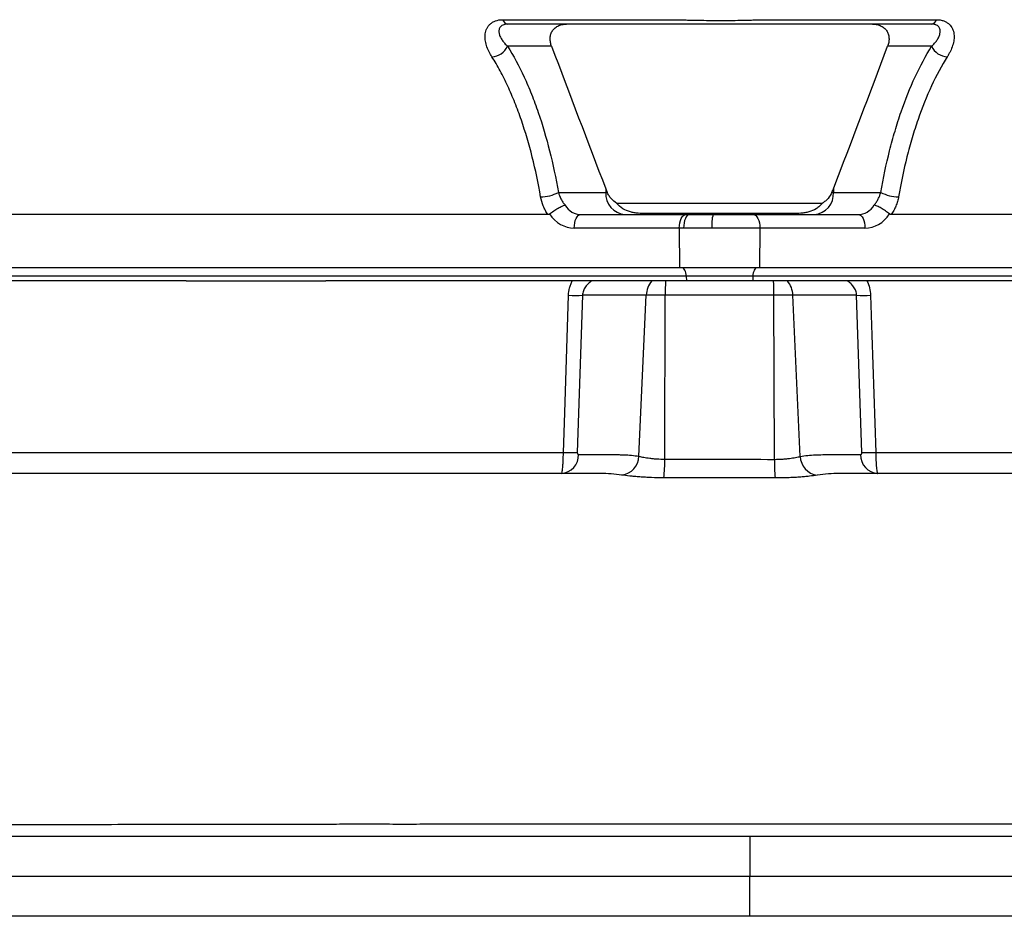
# Model space of a CAD drawing. Header units: millimetres. Extents: x 662 to 1402, y 655 to 2770.
# Tile 5 of 13: x 944 to 1167, y 980 to 1183. Entities that reach past the tile are written whole.
import ezdxf

# ---------------------------------------------------------------- set-up
doc = ezdxf.new("R2010")
doc.units = ezdxf.units.MM

msp = doc.modelspace()

# ---------------------------------------------------------------- linework, layer by layer
at = {"color": 7, "linetype": 'Continuous', "lineweight": 25}
for p, q in [((1053.32, 1183), (1093.2, 1183)), ((1111.48, 1183), (1151.36, 1183)), ((1064.38, 1176.99), (1054.42, 1176.99)), ((1150.26, 1176.99), (1140.3, 1176.99)), ((1065.91, 1143.99), (1076.62, 1143.99)), ((1076.62, 1144.79), (1076.62, 1143.99)), ((1076.62, 1143.99), (1076.95, 1143.99)), ((1127.73, 1143.99), (1128.06, 1143.99)), ((1128.06, 1144.79), (1128.06, 1143.99)), ((1128.06, 1143.99), (1138.76, 1143.99)), ((1125.55, 1141.51), (1079.13, 1141.51)), ((1118.88, 1139.19), (1085.8, 1139.19)), ((1063.55, 1138.99), (928.36, 1138.99)), ((1070.99, 1138.99), (1094.73, 1138.99)), ((1094.73, 1138.99), (1095.55, 1138.99)), ((1095.55, 1138.99), (1100.87, 1138.99)), ((1100.87, 1138.99), (1109.94, 1138.99)), ((1109.94, 1138.99), (1133.68, 1138.99)), ((1276.31, 1138.99), (1141.12, 1138.99)), ((1093.23, 1135.94), (1069.49, 1135.94)), ((1093.23, 1135.94), (1093.31, 1126.99)), ((1094.21, 1135.94), (1093.23, 1135.94)), ((1100.59, 1135.94), (1094.21, 1135.94)), ((1111.44, 1135.94), (1100.59, 1135.94)), ((1111.44, 1135.94), (1111.36, 1126.99)), ((1135.18, 1135.94), (1111.44, 1135.94)), ((1093.31, 1126.99), (898.81, 1126.99)), ((1111.36, 1126.99), (1093.31, 1126.99)), ((1305.86, 1126.99), (1111.36, 1126.99)), ((1094.82, 1125.06), (900.32, 1125.06)), ((981.83, 1123.99), (909.07, 1123.99)), ((981.83, 1123.99), (1013.34, 1123.99)), ((1086.1, 1123.99), (1013.34, 1123.99)), ((1087, 1123.99), (1086.1, 1123.99)), ((1090.12, 1123.99), (1087, 1123.99)), ((1092.3, 1123.99), (1090.12, 1123.99)), ((1094.84, 1123.99), (1092.3, 1123.99)), ((1109.86, 1125.06), (1094.82, 1125.06)), ((1094.82, 1125.06), (1094.84, 1123.99)), ((1109.84, 1123.99), (1094.84, 1123.99)), ((1109.86, 1125.06), (1109.84, 1123.99)), ((1112.38, 1123.99), (1109.84, 1123.99)), ((1304.36, 1125.06), (1109.86, 1125.06)), ((1114.55, 1123.99), (1112.38, 1123.99)), ((1117.67, 1123.99), (1114.55, 1123.99)), ((1118.57, 1123.99), (1117.67, 1123.99)), ((1191.33, 1123.99), (1118.57, 1123.99)), ((1071.37, 1120.75), (1070.19, 1085.23)), ((1085.77, 1120.75), (1071.37, 1120.75)), ((1084.12, 1084.4), (1085.77, 1120.75)), ((1090.05, 1120.75), (1085.77, 1120.75)), ((1089.95, 1083.74), (1090.05, 1120.75)), ((1114.63, 1120.75), (1090.05, 1120.75)), ((1114.73, 1083.7), (1114.63, 1120.75)), ((1118.9, 1120.75), (1114.63, 1120.75)), ((1120.55, 1084.36), (1118.9, 1120.75)), ((1133.31, 1120.75), (1118.9, 1120.75)), ((1134.48, 1085.23), (1133.31, 1120.75)), ((1131.67, 1080.49), (1129.46, 1080.49)), ((1109.14, 998.49), (828.42, 998.49)), ((1109.14, 998.49), (1109.15, 989.49)), ((1389, 998.49), (1109.14, 998.49)), ((1109.15, 989.49), (828.3, 989.49)), ((1109.14, 980.49), (1109.15, 989.49)), ((1389.16, 989.49), (1109.15, 989.49)), ((1109.14, 980.49), (828.42, 980.49)), ((1389, 980.49), (1109.14, 980.49))]:
    msp.add_line(p, q, dxfattribs=at)
at = {"color": 7, "linetype": 'Continuous', "lineweight": 25, "flags": 128}
for points in [[(1085.8, 1139.19), (1085.78, 1139.14), (1085.77, 1139.1), (1085.76, 1139.07), (1085.74, 1139.04), (1085.73, 1139.02), (1085.71, 1139), (1085.7, 1139), (1085.68, 1138.99)], [(1118.88, 1139.19), (1118.89, 1139.14), (1118.9, 1139.1), (1118.92, 1139.07), (1118.93, 1139.04), (1118.95, 1139.02), (1118.96, 1139), (1118.98, 1139), (1118.99, 1138.99)], [(1069.49, 1135.94), (1069.52, 1136.53), (1069.6, 1137.1), (1069.73, 1137.63), (1069.92, 1138.09), (1070.15, 1138.48), (1070.41, 1138.76), (1070.69, 1138.93), (1070.99, 1138.99)], [(1093.23, 1135.94), (1093.26, 1136.53), (1093.34, 1137.1), (1093.48, 1137.63), (1093.66, 1138.09), (1093.89, 1138.48), (1094.15, 1138.76), (1094.44, 1138.93), (1094.73, 1138.99)], [(1095.55, 1138.99), (1095.29, 1138.93), (1095.03, 1138.76), (1094.8, 1138.48), (1094.6, 1138.09), (1094.43, 1137.63), (1094.31, 1137.1), (1094.23, 1136.53), (1094.21, 1135.94)], [(1109.94, 1138.99), (1110.24, 1138.93), (1110.52, 1138.76), (1110.78, 1138.48), (1111.01, 1138.09), (1111.2, 1137.63), (1111.33, 1137.1), (1111.42, 1136.53), (1111.44, 1135.94)], [(1133.68, 1138.99), (1133.98, 1138.93), (1134.26, 1138.76), (1134.53, 1138.48), (1134.75, 1138.09), (1134.94, 1137.63), (1135.08, 1137.1), (1135.16, 1136.53), (1135.18, 1135.94)], [(1094.82, 1125.06), (1094.79, 1125.44), (1094.73, 1125.81), (1094.64, 1126.14), (1094.51, 1126.43), (1094.36, 1126.67), (1094.19, 1126.85), (1094.01, 1126.96), (1093.82, 1126.99)], [(1110.86, 1126.99), (1110.66, 1126.96), (1110.48, 1126.85), (1110.31, 1126.67), (1110.16, 1126.43), (1110.04, 1126.14), (1109.94, 1125.81), (1109.88, 1125.44), (1109.86, 1125.06)], [(1067.05, 1085.23), (1067.34, 1094.22), (1068.2, 1120.75)], [(1136.47, 1120.75), (1136.76, 1111.77), (1137.63, 1085.23)]]:
    msp.add_lwpolyline(points, dxfattribs=at)
at = {"color": 7, "linetype": 'Continuous', "lineweight": 25}
for centre, radius, start, end in [((1054.67, 1183.38), 1.41, 195.8219, 260.3146), ((1150, 1183.38), 1.41, 279.6854, 344.1781), ((1050.76, 1178.65), 4.01, 271.8043, 335.6447), ((1153.91, 1178.65), 4.01, 204.3553, 268.1957), ((1062.02, 1151.17), 8.16, 269.1572, 298.4974), ((1081.31, 1143.68), 4.7, 176.1887, 265.5981), ((1123.37, 1143.68), 4.7, 274.4019, 3.8113), ((1142.66, 1151.17), 8.16, 241.5026, 270.8428), ((1108.78, 1136.7), 8.23, 163.8652, 185.3349), ((1091.16, 1120.56), 5.39, 140.4179, 177.9283), ((1161.16, 1120.76), 71.11, 177.3942, 180.0042), ((1043.51, 1120.76), 71.11, 359.9958, 2.6058), ((1113.52, 1120.56), 5.39, 2.0717, 39.5821), ((1069.78, 1169.38), 48.66, 268.1374, 271.8626), ((1134.89, 1169.38), 48.66, 268.1374, 271.8626), ((1066.29, 1084.68), 4.19, 274.1291, 1.1037), ((1068.62, 1133.8), 48.59, 268.1456, 271.8544), ((1079.7, 1084.54), 4.43, 277.348, 358.1141), ((1061.54, 1083.02), 28.41, 352.9586, 1.4673), ((1143.46, 1082.88), 28.75, 178.3582, 186.7597), ((1124.99, 1084.52), 4.44, 182.0665, 262.3244), ((1138.38, 1084.68), 4.19, 178.8963, 265.8709), ((1136.05, 1133.8), 48.59, 268.1456, 271.8544)]:
    msp.add_arc(centre, radius, start, end, dxfattribs=at)
for centre, major_axis, ratio, start_param, end_param in [((1070.92, 1143.99), (-0.28, 4.99), 0.865352, 2.127583, 3.093407), ((1133.75, 1143.99), (0.28, 4.99), 0.865352, 3.189778, 4.155602), ((1069.42, 1143.94), (-0.28, 8), 0.865762, 2.187353, 3.111406), ((1135.25, 1143.94), (0.28, 8), 0.865762, 3.17178, 4.095833)]:
    msp.add_ellipse(centre, major_axis=major_axis, ratio=ratio, start_param=start_param, end_param=end_param, dxfattribs=at)
for points, knots in [([(1050.89, 1174.64), (1050.75, 1174.85), (1050.63, 1175.05), (1050.39, 1175.47), (1050.28, 1175.68), (1049.97, 1176.31), (1049.8, 1176.74), (1049.53, 1177.61), (1049.43, 1178.05), (1049.33, 1178.92), (1049.33, 1179.35), (1049.42, 1179.98), (1049.46, 1180.19), (1049.58, 1180.59), (1049.65, 1180.79), (1049.83, 1181.17), (1049.94, 1181.35), (1050.19, 1181.7), (1050.34, 1181.86), (1050.67, 1182.16), (1050.85, 1182.3), (1051.25, 1182.54), (1051.47, 1182.65), (1052.19, 1182.91), (1052.72, 1183), (1053.32, 1183)], [0, 0, 0, 0, 0.0625, 0.0625, 0.125, 0.125, 0.25, 0.25, 0.375, 0.375, 0.5, 0.5, 0.5625, 0.5625, 0.625, 0.625, 0.6875, 0.6875, 0.75, 0.75, 0.8125, 0.8125, 0.875, 0.875, 1, 1, 1, 1]), ([(1054.44, 1181.99), (1054.21, 1181.99), (1054.01, 1181.97), (1053.64, 1181.9), (1053.47, 1181.84), (1053.18, 1181.7), (1053.06, 1181.62), (1052.85, 1181.44), (1052.77, 1181.34), (1052.56, 1181.02), (1052.5, 1180.79), (1052.46, 1180.43), (1052.46, 1180.31), (1052.48, 1180.07), (1052.51, 1179.94), (1052.59, 1179.57), (1052.68, 1179.33), (1052.92, 1178.84), (1053.06, 1178.6), (1053.39, 1178.12), (1053.57, 1177.89), (1053.97, 1177.44), (1054.19, 1177.22), (1054.42, 1176.99)], [0, 0, 0, 0, 0.0625, 0.0625, 0.125, 0.125, 0.1875, 0.1875, 0.25, 0.25, 0.375, 0.375, 0.4375, 0.4375, 0.5, 0.5, 0.625, 0.625, 0.75, 0.75, 0.875, 0.875, 1, 1, 1, 1]), ([(1150.24, 1181.99), (1142.36, 1181.99), (1130.53, 1181.99), (1117.72, 1181.99), (1112.79, 1181.99), (1111.32, 1181.99), (1110.82, 1181.99), (1109.84, 1181.99), (1109.33, 1181.99), (1108.28, 1181.99), (1107.75, 1181.99), (1106.66, 1181.99), (1106.12, 1181.99), (1105.01, 1181.99), (1104.45, 1181.99), (1103.31, 1181.99), (1102.74, 1181.99), (1101.04, 1181.99), (1099.92, 1181.99), (1098.25, 1181.99), (1097.69, 1181.99), (1096.62, 1181.99), (1096.1, 1181.99), (1095.33, 1181.99), (1095.08, 1181.99), (1094.58, 1181.99), (1094.33, 1181.99), (1093.6, 1181.99), (1092.13, 1181.99), (1086.75, 1181.99), (1074.02, 1181.99), (1062.27, 1181.99), (1054.44, 1181.99)], [0, 0, 0, 0, 0.25, 0.375, 0.40625, 0.40625, 0.421875, 0.421875, 0.4375, 0.4375, 0.453125, 0.453125, 0.46875, 0.46875, 0.484375, 0.484375, 0.5, 0.5, 0.53125, 0.53125, 0.546875, 0.546875, 0.5625, 0.5625, 0.570312, 0.570312, 0.578125, 0.578125, 0.59375, 0.625, 0.75, 1, 1, 1, 1]), ([(1064.38, 1176.99), (1064.27, 1177.27), (1064.19, 1177.56), (1064.08, 1178.14), (1064.05, 1178.43), (1064.05, 1179), (1064.09, 1179.28), (1064.23, 1179.84), (1064.33, 1180.1), (1064.55, 1180.48), (1064.64, 1180.6), (1064.82, 1180.83), (1064.92, 1180.94), (1065.14, 1181.15), (1065.26, 1181.24), (1065.52, 1181.42), (1065.66, 1181.5), (1066.09, 1181.71), (1066.41, 1181.82), (1067.08, 1181.96), (1067.42, 1181.99), (1067.77, 1181.99)], [0, 0, 0, 0, 0.125, 0.125, 0.25, 0.25, 0.375, 0.375, 0.5, 0.5, 0.5625, 0.5625, 0.625, 0.625, 0.6875, 0.6875, 0.75, 0.75, 0.875, 0.875, 1, 1, 1, 1]), ([(1093.2, 1183), (1093.37, 1182.99), (1093.55, 1182.98), (1093.91, 1182.97), (1094.09, 1182.96), (1094.63, 1182.95), (1094.99, 1182.93), (1096.1, 1182.9), (1096.86, 1182.89), (1099.18, 1182.85), (1100.75, 1182.84), (1103.12, 1182.84), (1103.92, 1182.84), (1105.5, 1182.85), (1106.28, 1182.86), (1107.8, 1182.89), (1108.56, 1182.9), (1109.67, 1182.93), (1110.04, 1182.95), (1110.59, 1182.96), (1110.77, 1182.97), (1111.12, 1182.98), (1111.3, 1182.99), (1111.48, 1183)], [0, 0, 0, 0, 0.03125, 0.03125, 0.0625, 0.0625, 0.125, 0.125, 0.25, 0.25, 0.5, 0.5, 0.625, 0.625, 0.75, 0.75, 0.875, 0.875, 0.9375, 0.9375, 0.96875, 0.96875, 1, 1, 1, 1]), ([(1136.9, 1181.99), (1137.08, 1181.99), (1137.25, 1181.98), (1137.6, 1181.95), (1137.77, 1181.92), (1138.1, 1181.85), (1138.26, 1181.81), (1138.57, 1181.7), (1138.73, 1181.64), (1139.01, 1181.5), (1139.15, 1181.42), (1139.41, 1181.25), (1139.53, 1181.15), (1139.86, 1180.84), (1140.05, 1180.61), (1140.34, 1180.11), (1140.45, 1179.84), (1140.59, 1179.29), (1140.62, 1179), (1140.63, 1178.43), (1140.6, 1178.14), (1140.49, 1177.56), (1140.4, 1177.27), (1140.3, 1176.99)], [0, 0, 0, 0, 0.0625, 0.0625, 0.125, 0.125, 0.1875, 0.1875, 0.25, 0.25, 0.3125, 0.3125, 0.375, 0.375, 0.5, 0.5, 0.625, 0.625, 0.75, 0.75, 0.875, 0.875, 1, 1, 1, 1]), ([(1150.26, 1176.99), (1150.49, 1177.22), (1150.7, 1177.44), (1151.1, 1177.89), (1151.28, 1178.12), (1151.61, 1178.59), (1151.75, 1178.83), (1151.99, 1179.32), (1152.08, 1179.57), (1152.2, 1180.06), (1152.22, 1180.31), (1152.19, 1180.67), (1152.17, 1180.79), (1152.1, 1181.02), (1152.04, 1181.13), (1151.91, 1181.34), (1151.83, 1181.44), (1151.62, 1181.62), (1151.5, 1181.7), (1151.28, 1181.81), (1151.2, 1181.84), (1151.04, 1181.89), (1150.95, 1181.91), (1150.67, 1181.97), (1150.46, 1181.99), (1150.24, 1181.99)], [0, 0, 0, 0, 0.125, 0.125, 0.25, 0.25, 0.375, 0.375, 0.5, 0.5, 0.625, 0.625, 0.6875, 0.6875, 0.75, 0.75, 0.8125, 0.8125, 0.875, 0.875, 0.90625, 0.90625, 0.9375, 0.9375, 1, 1, 1, 1]), ([(1151.36, 1183), (1151.66, 1183), (1151.94, 1182.98), (1152.48, 1182.89), (1152.74, 1182.82), (1153.21, 1182.65), (1153.43, 1182.54), (1153.83, 1182.3), (1154.02, 1182.16), (1154.51, 1181.7), (1154.76, 1181.35), (1155.03, 1180.78), (1155.1, 1180.58), (1155.22, 1180.17), (1155.26, 1179.97), (1155.31, 1179.55), (1155.33, 1179.33), (1155.33, 1178.9), (1155.31, 1178.68), (1155.24, 1178.03), (1155.14, 1177.6), (1154.87, 1176.74), (1154.7, 1176.31), (1154.39, 1175.68), (1154.28, 1175.47), (1154.05, 1175.05), (1153.92, 1174.85), (1153.79, 1174.64)], [0, 0, 0, 0, 0.0625, 0.0625, 0.125, 0.125, 0.1875, 0.1875, 0.25, 0.25, 0.375, 0.375, 0.4375, 0.4375, 0.5, 0.5, 0.5625, 0.5625, 0.625, 0.625, 0.75, 0.75, 0.875, 0.875, 0.9375, 0.9375, 1, 1, 1, 1]), ([(1054.42, 1176.99), (1055.76, 1174.87), (1057.01, 1172.55), (1058.46, 1169.43), (1058.74, 1168.79), (1059.3, 1167.5), (1059.57, 1166.84), (1060.37, 1164.83), (1060.88, 1163.47), (1062.32, 1159.28), (1063.17, 1156.37), (1064.69, 1150.34), (1065.35, 1147.22), (1065.91, 1143.99)], [0, 0, 0, 0, 0.25, 0.25, 0.3125, 0.3125, 0.375, 0.375, 0.5, 0.5, 0.75, 0.75, 1, 1, 1, 1]), ([(1138.76, 1143.99), (1139.33, 1147.22), (1139.99, 1150.35), (1141.13, 1154.9), (1141.54, 1156.39), (1142.41, 1159.33), (1142.87, 1160.77), (1144.32, 1164.97), (1145.38, 1167.62), (1147.67, 1172.56), (1148.92, 1174.87), (1150.26, 1176.99)], [0, 0, 0, 0, 0.25, 0.25, 0.375, 0.375, 0.5, 0.5, 0.75, 0.75, 1, 1, 1, 1]), ([(1061.9, 1143), (1061.36, 1146.1), (1060.73, 1149.08), (1059.28, 1154.86), (1058.46, 1157.64), (1057.08, 1161.65), (1056.6, 1162.96), (1055.83, 1164.88), (1055.57, 1165.51), (1055.04, 1166.76), (1054.77, 1167.37), (1053.93, 1169.17), (1053.35, 1170.33), (1052.15, 1172.56), (1051.53, 1173.62), (1050.89, 1174.64)], [0, 0, 0, 0, 0.25, 0.25, 0.5, 0.5, 0.625, 0.625, 0.6875, 0.6875, 0.75, 0.75, 0.875, 0.875, 1, 1, 1, 1]), ([(1153.79, 1174.64), (1152.5, 1172.61), (1151.31, 1170.4), (1149.12, 1165.66), (1148.11, 1163.14), (1146.72, 1159.11), (1146.28, 1157.73), (1145.45, 1154.92), (1145.05, 1153.48), (1143.95, 1149.1), (1143.32, 1146.09), (1142.78, 1143)], [0, 0, 0, 0, 0.25, 0.25, 0.5, 0.5, 0.625, 0.625, 0.75, 0.75, 1, 1, 1, 1]), ([(1065.91, 1143.99), (1066.05, 1143.5), (1066.24, 1143.01), (1066.61, 1142.29), (1066.75, 1142.05), (1067.06, 1141.59), (1067.22, 1141.36), (1067.4, 1141.15)], [0, 0, 0, 0, 0.5, 0.5, 0.75, 0.75, 1, 1, 1, 1]), ([(1079.13, 1141.51), (1078.64, 1141.84), (1078.2, 1142.22), (1077.65, 1142.84), (1077.48, 1143.06), (1077.18, 1143.51), (1077.05, 1143.75), (1076.95, 1143.99)], [0, 0, 0, 0, 0.5, 0.5, 0.75, 0.75, 1, 1, 1, 1]), ([(1127.73, 1143.99), (1127.52, 1143.51), (1127.22, 1143.06), (1126.66, 1142.43), (1126.46, 1142.23), (1126.03, 1141.85), (1125.79, 1141.68), (1125.55, 1141.51)], [0, 0, 0, 0, 0.5, 0.5, 0.75, 0.75, 1, 1, 1, 1]), ([(1137.28, 1141.15), (1137.45, 1141.36), (1137.62, 1141.59), (1137.92, 1142.05), (1138.06, 1142.29), (1138.31, 1142.77), (1138.42, 1143.01), (1138.61, 1143.5), (1138.69, 1143.75), (1138.76, 1143.99)], [0, 0, 0, 0, 0.25, 0.25, 0.5, 0.5, 0.75, 0.75, 1, 1, 1, 1]), ([(1063.55, 1138.99), (1063.34, 1139.3), (1063.15, 1139.61), (1062.79, 1140.26), (1062.63, 1140.6), (1062.22, 1141.61), (1062.02, 1142.3), (1061.9, 1143)], [0, 0, 0, 0, 0.25, 0.25, 0.5, 0.5, 1, 1, 1, 1]), ([(1085.8, 1139.19), (1085.19, 1139.19), (1084.58, 1139.22), (1083.67, 1139.31), (1083.37, 1139.35), (1082.77, 1139.45), (1082.47, 1139.52), (1081.58, 1139.76), (1081.02, 1139.99), (1079.96, 1140.63), (1079.5, 1141.02), (1079.13, 1141.51)], [0, 0, 0, 0, 0.25, 0.25, 0.375, 0.375, 0.5, 0.5, 0.75, 0.75, 1, 1, 1, 1]), ([(1125.55, 1141.51), (1125.36, 1141.27), (1125.15, 1141.05), (1124.69, 1140.65), (1124.44, 1140.47), (1123.65, 1139.99), (1123.09, 1139.76), (1122.21, 1139.52), (1121.91, 1139.45), (1121.31, 1139.35), (1121, 1139.31), (1120.1, 1139.22), (1119.49, 1139.19), (1118.88, 1139.19)], [0, 0, 0, 0, 0.125, 0.125, 0.25, 0.25, 0.5, 0.5, 0.625, 0.625, 0.75, 0.75, 1, 1, 1, 1]), ([(1142.78, 1143), (1142.72, 1142.65), (1142.64, 1142.3), (1142.43, 1141.61), (1142.31, 1141.26), (1142.03, 1140.58), (1141.88, 1140.25), (1141.53, 1139.61), (1141.33, 1139.3), (1141.12, 1138.99)], [0, 0, 0, 0, 0.25, 0.25, 0.5, 0.5, 0.75, 0.75, 1, 1, 1, 1]), ([(1063.93, 1139.12), (1064.08, 1139.23), (1064.22, 1139.35), (1064.53, 1139.57), (1064.69, 1139.69), (1065.02, 1139.91), (1065.18, 1140.02), (1065.51, 1140.23), (1065.68, 1140.33), (1066, 1140.52), (1066.15, 1140.61), (1066.46, 1140.77), (1066.6, 1140.84), (1066.86, 1140.96), (1066.99, 1141.01), (1067.16, 1141.08), (1067.21, 1141.09), (1067.31, 1141.13), (1067.36, 1141.14), (1067.4, 1141.15)], [0, 0, 0, 0, 0.125, 0.125, 0.25, 0.25, 0.375, 0.375, 0.5, 0.5, 0.625, 0.625, 0.75, 0.75, 0.875, 0.875, 0.9375, 0.9375, 1, 1, 1, 1]), ([(1140.74, 1139.12), (1140.6, 1139.23), (1140.45, 1139.35), (1140.14, 1139.57), (1139.98, 1139.69), (1139.66, 1139.91), (1139.49, 1140.02), (1139.16, 1140.23), (1139, 1140.33), (1138.68, 1140.52), (1138.52, 1140.61), (1138.22, 1140.77), (1138.08, 1140.84), (1137.81, 1140.96), (1137.69, 1141.01), (1137.52, 1141.08), (1137.47, 1141.09), (1137.37, 1141.13), (1137.32, 1141.14), (1137.28, 1141.15)], [0, 0, 0, 0, 0.125, 0.125, 0.25, 0.25, 0.375, 0.375, 0.5, 0.5, 0.625, 0.625, 0.75, 0.75, 0.875, 0.875, 0.9375, 0.9375, 1, 1, 1, 1]), ([(1068.2, 1120.75), (1068.22, 1121.32), (1068.3, 1121.87), (1068.51, 1122.69), (1068.6, 1122.95), (1068.8, 1123.48), (1068.91, 1123.74), (1069.03, 1123.99)], [0, 0, 0, 0, 0.5, 0.5, 0.75, 0.75, 1, 1, 1, 1]), ([(1073.48, 1123.99), (1073.21, 1123.82), (1072.95, 1123.62), (1072.47, 1123.18), (1072.24, 1122.93), (1071.95, 1122.53), (1071.86, 1122.39), (1071.69, 1122.09), (1071.62, 1121.93), (1071.44, 1121.45), (1071.37, 1121.1), (1071.37, 1120.75)], [0, 0, 0, 0, 0.25, 0.25, 0.5, 0.5, 0.625, 0.625, 0.75, 0.75, 1, 1, 1, 1]), ([(1133.31, 1120.75), (1133.31, 1120.93), (1133.29, 1121.1), (1133.22, 1121.44), (1133.17, 1121.61), (1132.99, 1122.09), (1132.83, 1122.39), (1132.43, 1122.94), (1132.2, 1123.18), (1131.72, 1123.62), (1131.46, 1123.81), (1131.19, 1123.99)], [0, 0, 0, 0, 0.125, 0.125, 0.25, 0.25, 0.5, 0.5, 0.75, 0.75, 1, 1, 1, 1]), ([(1135.64, 1123.99), (1135.89, 1123.49), (1136.09, 1122.97), (1136.37, 1121.88), (1136.45, 1121.32), (1136.47, 1120.75)], [0, 0, 0, 0, 0.5, 0.5, 1, 1, 1, 1]), ([(938.67, 1085.23), (942.67, 1085.23), (946.88, 1085.23), (955.73, 1085.23), (960.37, 1085.23), (966.44, 1085.23), (967.67, 1085.23), (970.14, 1085.23), (971.39, 1085.23), (975.15, 1085.23), (977.7, 1085.23), (985.44, 1085.23), (990.74, 1085.23), (1001.62, 1085.23), (1007.2, 1085.23), (1015.77, 1085.23), (1018.67, 1085.23), (1023.06, 1085.23), (1024.54, 1085.23), (1027.5, 1085.23), (1029, 1085.23), (1036.48, 1085.23), (1042.52, 1085.23), (1054.71, 1085.23), (1060.85, 1085.23), (1067.05, 1085.23)], [0, 0, 0, 0, 0.125, 0.125, 0.25, 0.25, 0.28125, 0.28125, 0.3125, 0.3125, 0.375, 0.375, 0.5, 0.5, 0.625, 0.625, 0.6875, 0.6875, 0.71875, 0.71875, 0.75, 0.75, 0.875, 0.875, 1, 1, 1, 1]), ([(1066.59, 1080.49), (1066.65, 1080.49), (1066.7, 1080.61), (1066.78, 1080.96), (1066.8, 1081.11), (1066.85, 1081.44), (1066.87, 1081.64), (1066.91, 1082.07), (1066.93, 1082.31), (1066.97, 1082.82), (1066.98, 1083.1), (1067.02, 1083.96), (1067.04, 1084.59), (1067.05, 1085.23)], [0, 0, 0, 0, 0.25, 0.25, 0.375, 0.375, 0.5, 0.5, 0.625, 0.625, 0.75, 0.75, 1, 1, 1, 1]), ([(1070.19, 1085.23), (1070.19, 1085.16), (1070.2, 1085.09), (1070.23, 1084.96), (1070.26, 1084.91), (1070.34, 1084.79), (1070.41, 1084.76), (1070.48, 1084.76)], [0, 0, 0, 0, 0.25, 0.25, 0.5, 0.5, 1, 1, 1, 1]), ([(1070.48, 1084.76), (1072.76, 1084.76), (1075.61, 1084.76), (1078.45, 1084.76), (1079.31, 1084.76), (1079.59, 1084.76), (1080.16, 1084.75), (1081.58, 1084.71), (1082.99, 1084.57), (1084.12, 1084.4)], [0, 0, 0, 0, 0.5, 0.625, 0.625, 0.6875, 0.6875, 0.75, 1, 1, 1, 1]), ([(1084.12, 1084.4), (1084.42, 1084.32), (1084.77, 1084.24), (1085.39, 1084.13), (1085.61, 1084.09), (1086.07, 1084.02), (1086.31, 1083.99), (1086.82, 1083.92), (1087.08, 1083.89), (1087.62, 1083.84), (1087.9, 1083.82), (1088.76, 1083.77), (1089.34, 1083.74), (1089.95, 1083.74)], [0, 0, 0, 0, 0.25, 0.25, 0.375, 0.375, 0.5, 0.5, 0.625, 0.625, 0.75, 0.75, 1, 1, 1, 1]), ([(1114.73, 1083.7), (1115.33, 1083.7), (1115.92, 1083.72), (1116.77, 1083.77), (1117.06, 1083.79), (1117.6, 1083.84), (1117.86, 1083.87), (1118.36, 1083.93), (1118.6, 1083.97), (1119.07, 1084.04), (1119.29, 1084.08), (1119.9, 1084.2), (1120.26, 1084.28), (1120.55, 1084.36)], [0, 0, 0, 0, 0.25, 0.25, 0.375, 0.375, 0.5, 0.5, 0.625, 0.625, 0.75, 0.75, 1, 1, 1, 1]), ([(1120.55, 1084.36), (1121.68, 1084.54), (1122.81, 1084.66), (1124.52, 1084.74), (1125.08, 1084.76), (1126.22, 1084.76), (1129.07, 1084.76), (1131.91, 1084.76), (1134.19, 1084.76)], [0, 0, 0, 0, 0.25, 0.25, 0.375, 0.375, 0.5, 1, 1, 1, 1]), ([(1134.19, 1084.76), (1134.26, 1084.76), (1134.33, 1084.79), (1134.42, 1084.91), (1134.44, 1084.96), (1134.48, 1085.09), (1134.48, 1085.16), (1134.48, 1085.23)], [0, 0, 0, 0, 0.5, 0.5, 0.75, 0.75, 1, 1, 1, 1]), ([(1137.63, 1085.23), (1137.63, 1084.91), (1137.64, 1084.6), (1137.65, 1083.98), (1137.66, 1083.68), (1137.69, 1083.11), (1137.71, 1082.83), (1137.74, 1082.31), (1137.76, 1082.08), (1137.8, 1081.64), (1137.83, 1081.44), (1137.87, 1081.11), (1137.9, 1080.96), (1137.95, 1080.73), (1137.98, 1080.64), (1138.03, 1080.52), (1138.06, 1080.49), (1138.08, 1080.49)], [0, 0, 0, 0, 0.125, 0.125, 0.25, 0.25, 0.375, 0.375, 0.5, 0.5, 0.625, 0.625, 0.75, 0.75, 0.875, 0.875, 1, 1, 1, 1]), ([(1137.63, 1085.23), (1143.82, 1085.23), (1149.97, 1085.23), (1159.14, 1085.23), (1162.18, 1085.23), (1168.25, 1085.23), (1171.27, 1085.23), (1180.23, 1085.23), (1186.07, 1085.23), (1197.48, 1085.23), (1203.05, 1085.23), (1213.94, 1085.23), (1219.25, 1085.23), (1227.02, 1085.23), (1229.57, 1085.23), (1234.61, 1085.23), (1237.08, 1085.23), (1244.33, 1085.23), (1248.96, 1085.23), (1257.79, 1085.23), (1262, 1085.23), (1266.01, 1085.23)], [0, 0, 0, 0, 0.125, 0.125, 0.1875, 0.1875, 0.25, 0.25, 0.375, 0.375, 0.5, 0.5, 0.625, 0.625, 0.6875, 0.6875, 0.75, 0.75, 0.875, 0.875, 1, 1, 1, 1]), ([(1073.23, 1080.49), (1071.5, 1080.49), (1066.1, 1080.49), (1056.92, 1080.49), (1045.53, 1080.49), (1033.69, 1080.49), (1021.82, 1080.49), (1009.98, 1080.49), (998.19, 1080.49), (986.13, 1080.49), (973.83, 1080.49), (962.6, 1080.49), (952.45, 1080.49), (943.42, 1080.49), (934.42, 1080.49), (925.58, 1080.49), (918.01, 1080.49), (913.67, 1080.49), (911.98, 1080.49)], [0, 0, 0, 0, 0.027822, 0.086422, 0.148132, 0.21304, 0.281289, 0.346395, 0.414608, 0.486156, 0.561309, 0.640375, 0.699398, 0.760543, 0.823801, 0.889191, 0.956766, 1, 1, 1, 1]), ([(1075.46, 1080.49), (1075.46, 1080.49), (1075.46, 1080.49), (1075.46, 1080.49), (1075.43, 1080.49), (1075.4, 1080.49), (1075.37, 1080.49), (1075.24, 1080.49), (1075.11, 1080.49), (1074.98, 1080.49), (1074.47, 1080.49), (1073.96, 1080.49), (1073.45, 1080.49), (1073.38, 1080.49), (1073.31, 1080.49), (1073.23, 1080.49)], [-0.00000006, -0.00000006, -0.00000006, -0.00000006, 0, 0, 0, 0.00019143, 0.00019143, 0.00019143, 0.000957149, 0.000957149, 0.000957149, 0.004020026, 0.004020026, 0.004020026, 0.004458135, 0.004458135, 0.004458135, 0.004458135]), ([(1089.74, 1079.53), (1088.78, 1079.53), (1087.84, 1079.55), (1086.47, 1079.6), (1086.02, 1079.62), (1085.14, 1079.67), (1084.72, 1079.7), (1083.9, 1079.76), (1083.5, 1079.79), (1082.74, 1079.86), (1082.38, 1079.9), (1081.35, 1080), (1080.76, 1080.08), (1080.26, 1080.15)], [0, 0, 0, 0, 0.25, 0.25, 0.375, 0.375, 0.5, 0.5, 0.625, 0.625, 0.75, 0.75, 1, 1, 1, 1]), ([(1124.4, 1080.11), (1123.9, 1080.04), (1123.31, 1079.96), (1122.29, 1079.85), (1121.92, 1079.81), (1121.16, 1079.74), (1120.77, 1079.71), (1119.95, 1079.65), (1119.52, 1079.62), (1118.64, 1079.58), (1118.19, 1079.56), (1116.82, 1079.51), (1115.88, 1079.49), (1114.92, 1079.49)], [0, 0, 0, 0, 0.25, 0.25, 0.375, 0.375, 0.5, 0.5, 0.625, 0.625, 0.75, 0.75, 1, 1, 1, 1]), ([(1129.46, 1080.49), (1128.61, 1080.49), (1127.77, 1080.46), (1126.08, 1080.34), (1125.24, 1080.24), (1124.4, 1080.11)], [0, 0, 0, 0, 0.5, 0.5, 1, 1, 1, 1]), ([(1276.23, 1080.49), (1273.56, 1080.49), (1267.89, 1080.49), (1258.35, 1080.49), (1247.96, 1080.49), (1237.2, 1080.49), (1226.15, 1080.49), (1214.81, 1080.49), (1203.18, 1080.49), (1190.47, 1080.49), (1176.65, 1080.49), (1161.7, 1080.49), (1146.7, 1080.49), (1136.61, 1080.49), (1131.67, 1080.49)], [0, 0, 0, 0, 0.075874, 0.161718, 0.245634, 0.327535, 0.407346, 0.485642, 0.56312, 0.639933, 0.731432, 0.822424, 0.913084, 1, 1, 1, 1]), ([(826.28, 1001.11), (826.36, 1001.11), (826.44, 1001.11), (826.61, 1001.11), (826.85, 1001.11), (827.41, 1001.11), (828.52, 1001.11), (829.77, 1001.11), (830.7, 1001.11), (831.31, 1001.11), (831.62, 1001.11), (832.54, 1001.12), (833.16, 1001.12), (836.27, 1001.12), (838.81, 1001.12), (846.59, 1001.13), (851.98, 1001.14), (863.18, 1001.15), (868.98, 1001.15), (880.98, 1001.17), (887.19, 1001.17), (900.01, 1001.19), (906.63, 1001.19), (916.86, 1001.2), (920.33, 1001.21), (925.6, 1001.21), (927.38, 1001.22), (930.95, 1001.22), (932.75, 1001.22), (941.78, 1001.23), (949.11, 1001.24), (963.98, 1001.26), (971.52, 1001.27), (986.8, 1001.3), (994.55, 1001.31), (1006.32, 1001.32), (1010.27, 1001.33), (1016.24, 1001.34), (1018.23, 1001.34), (1022.24, 1001.35), (1024.24, 1001.35), (1028.27, 1001.34), (1030.3, 1001.33), (1034.35, 1001.34), (1036.38, 1001.34), (1042.48, 1001.35), (1046.55, 1001.34), (1058.78, 1001.34), (1066.97, 1001.35), (1077.23, 1001.35), (1079.29, 1001.35), (1083.4, 1001.35), (1085.46, 1001.35), (1091.63, 1001.35), (1095.73, 1001.35), (1103.9, 1001.35), (1107.97, 1001.35), (1116.09, 1001.35), (1120.14, 1001.35), (1132.23, 1001.35), (1140.24, 1001.35), (1156.15, 1001.35), (1164.05, 1001.35), (1175.82, 1001.35), (1179.73, 1001.35), (1185.58, 1001.35), (1187.52, 1001.35), (1191.39, 1001.35), (1193.31, 1001.35), (1202.88, 1001.35), (1210.37, 1001.35), (1225.02, 1001.35), (1232.18, 1001.35), (1246.17, 1001.35), (1253.01, 1001.35), (1263.01, 1001.35), (1266.3, 1001.35), (1271.18, 1001.35), (1272.8, 1001.35), (1276.01, 1001.35), (1277.6, 1001.35), (1285.48, 1001.35), (1291.52, 1001.35), (1303.12, 1001.35), (1308.67, 1001.35), (1319.26, 1001.35), (1324.31, 1001.35), (1331.5, 1001.35), (1333.83, 1001.35), (1337.23, 1001.35), (1338.35, 1001.35), (1340.55, 1001.35), (1341.64, 1001.35), (1346.97, 1001.35), (1350.92, 1001.35), (1358.2, 1001.35), (1361.53, 1001.35), (1367.58, 1001.35), (1370.29, 1001.35), (1375.1, 1001.35), (1377.19, 1001.35), (1379.84, 1001.35), (1380.63, 1001.35), (1382.06, 1001.35), (1382.68, 1001.35), (1384.31, 1001.35), (1385.06, 1001.35), (1385.89, 1001.35), (1385.98, 1001.35), (1385.73, 1001.35)], [0, 0, 0, 0, 0.000488, 0.000488, 0.000977, 0.001953, 0.003906, 0.007812, 0.009766, 0.009766, 0.011719, 0.011719, 0.015625, 0.015625, 0.03125, 0.03125, 0.0625, 0.0625, 0.09375, 0.09375, 0.125, 0.125, 0.15625, 0.15625, 0.171875, 0.171875, 0.179687, 0.179687, 0.1875, 0.1875, 0.21875, 0.21875, 0.25, 0.25, 0.28125, 0.28125, 0.296875, 0.296875, 0.304687, 0.304687, 0.3125, 0.3125, 0.320312, 0.320312, 0.328125, 0.328125, 0.34375, 0.34375, 0.375, 0.375, 0.382812, 0.382812, 0.390625, 0.390625, 0.40625, 0.40625, 0.421875, 0.421875, 0.4375, 0.4375, 0.46875, 0.46875, 0.5, 0.5, 0.515625, 0.515625, 0.523437, 0.523437, 0.53125, 0.53125, 0.5625, 0.5625, 0.59375, 0.59375, 0.625, 0.625, 0.640625, 0.640625, 0.648437, 0.648437, 0.65625, 0.65625, 0.6875, 0.6875, 0.71875, 0.71875, 0.75, 0.75, 0.765625, 0.765625, 0.773437, 0.773437, 0.78125, 0.78125, 0.8125, 0.8125, 0.84375, 0.84375, 0.875, 0.875, 0.90625, 0.90625, 0.921875, 0.921875, 0.9375, 0.9375, 0.96875, 0.96875, 1, 1, 1, 1])]:
    msp.add_open_spline(points, degree=3, knots=knots, dxfattribs=at)
for points in [[(1064.38, 1176.99), (1068.44, 1166.23), (1072.52, 1155.49), (1076.62, 1144.79)], [(1128.06, 1144.79), (1132.16, 1155.49), (1136.24, 1166.23), (1140.3, 1176.99)], [(1076.62, 1144.79), (1076.72, 1144.52), (1076.83, 1144.26), (1076.95, 1143.99)], [(1127.73, 1143.99), (1127.84, 1144.26), (1127.95, 1144.52), (1128.06, 1144.79)], [(1063.93, 1139.12), (1063.82, 1139.03), (1063.69, 1138.99), (1063.55, 1138.99)], [(1141.12, 1138.99), (1140.99, 1138.99), (1140.85, 1139.03), (1140.74, 1139.12)], [(1089.95, 1083.74), (1098.21, 1083.73), (1106.47, 1083.71), (1114.73, 1083.7)], [(1080.26, 1080.15), (1078.67, 1080.38), (1077.07, 1080.49), (1075.46, 1080.49)], [(1114.92, 1079.49), (1106.52, 1079.51), (1098.13, 1079.52), (1089.74, 1079.53)]]:
    msp.add_open_spline(points, degree=3, dxfattribs=at)

doc.saveas('drawing.dxf')
